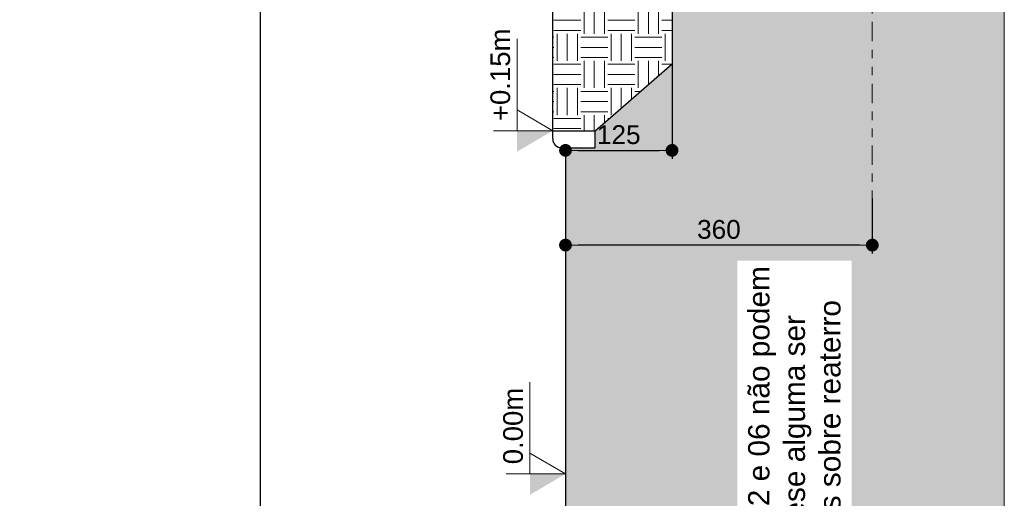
# Model space of a CAD drawing. Header units: millimetres. Extents: x 83 to 471, y -739 to 93.
# Tile 168 of 179: x 182.96 to 194.52, y 16.74 to 22.35. Entities that reach past the tile are written whole.
import ezdxf

# ---------------------------------------------------------------- set-up
doc = ezdxf.new("R2010")
doc.units = ezdxf.units.MM
doc.linetypes.add('CYPE_RAYAPUNTOPUNTO', pattern=[0.45, 0.225, -0.075, 0, -0.075, 0, -0.075])
for name, color, linetype, lineweight in [('.', 7, 'Continuous', 5), ('__MAGNUS.Cota', 30, 'Continuous', 9), ('CORTE - RAMPA', 7, 'Continuous', 0), ('CORTE_COTAS_DAS_PLANTAS', 7, 'Continuous', 9), ('COTAS', 250, 'Continuous', 5), ('PECA_COMPLETA', 7, 'Continuous', 0)]:
    doc.layers.add(name, color=color, linetype=linetype, lineweight=lineweight)
doc.styles.add('Arial', font='arial.ttf')
doc.dimstyles.new('Copy of UM_100.000000', dxfattribs={"dimtxt": 0.3, "dimasz": 0.15, "dimexe": 0.1, "dimexo": 0.3, "dimgap": 0.07, "dimtad": 1, "dimdec": 0, "dimlfac": 100, "dimzin": 0, "dimdsep": 46, "dimtxsty": 'Arial', "dimblk": 'DOT', "dimcen": 0.09, "dimdle": 0.1, "dimclrd": 30, "dimclre": 30, "dimclrt": 7, "dimadec": 1, "dimazin": 2, "dimtfac": 1, "dimtdec": 0, "dimtofl": 0, "dimtmove": 0, "dimatfit": 3, "dimldrblk": 'DOT', "dimfxl": 1, "dimtolj": 1, "dimarcsym": 0})

# ---------------------------------------------------------------- blocks, each defined once
blk = doc.blocks.new('_DOT')
at = {"layer": '__MAGNUS.Cota', "linetype": 'ByBlock'}
blk.add_line((-0.5, 0), (-1, 0), dxfattribs=at)
at = {"layer": '__MAGNUS.Cota', "linetype": 'ByBlock', "const_width": 0.5}
blk.add_lwpolyline([(-0.25, 0, 1), (0.25, 0, 1)], format="xyb", close=True, dxfattribs=at)
blk = doc.blocks.new('*D1760')
at = {"layer": 'COTAS', "color": 30, "lineweight": -2}
for p, q in [((190.619, 22.256), (190.619, 20.719)), ((189.369, 20.849), (189.369, 20.719)), ((189.519, 20.819), (190.469, 20.819))]:
    blk.add_line(p, q, dxfattribs=at)
at = {"layer": 'Defpoints', "color": 0}
for p in [(190.619, 22.256), (189.369, 20.849), (190.619, 20.819)]:
    blk.add_point(p, dxfattribs=at)
at = {"layer": 'COTAS', "color": 30, "linetype": 'ByBlock', "lineweight": -2, "xscale": 0.15, "yscale": 0.15, "zscale": 0.15, "rotation": 180}
blk.add_blockref('_DOT', (189.369, 20.819), dxfattribs=at)
at = {"layer": 'COTAS', "color": 30, "linetype": 'ByBlock', "lineweight": -2, "xscale": 0.15, "yscale": 0.15, "zscale": 0.15}
blk.add_blockref('_DOT', (190.619, 20.819), dxfattribs=at)
at = {"layer": 'COTAS', "color": 7, "insert": (189.994, 21.002), "char_height": 0.22, "attachment_point": 5, "style": 'Arial'}
blk.add_mtext('\\A1;125', dxfattribs=at)
blk = doc.blocks.new('DOT')
at = {"color": 0, "linetype": 'ByBlock'}
blk.add_line((-0.5, 0), (-1, 0), dxfattribs=at)
at = {"color": 0, "linetype": 'ByBlock', "const_width": 0.5}
blk.add_lwpolyline([(-0.25, 0, 1), (0.25, 0, 1)], format="xyb", close=True, dxfattribs=at)
blk = doc.blocks.new('*D1761')
at = {"layer": 'COTAS', "color": 30, "lineweight": -2}
for p, q in [((189.369, 20.503), (189.369, 19.608)), ((192.969, 20.256), (192.969, 19.608)), ((192.819, 19.708), (189.519, 19.708))]:
    blk.add_line(p, q, dxfattribs=at)
at = {"layer": 'Defpoints', "color": 0}
for p in [(189.369, 20.503), (192.969, 20.256), (189.369, 19.708)]:
    blk.add_point(p, dxfattribs=at)
at = {"layer": 'COTAS', "color": 30, "linetype": 'ByBlock', "lineweight": -2, "xscale": 0.15, "yscale": 0.15, "zscale": 0.15, "rotation": 180}
blk.add_blockref('_DOT', (189.369, 19.708), dxfattribs=at)
at = {"layer": 'COTAS', "color": 30, "linetype": 'ByBlock', "lineweight": -2, "xscale": 0.15, "yscale": 0.15, "zscale": 0.15}
blk.add_blockref('_DOT', (192.969, 19.708), dxfattribs=at)
at = {"layer": 'COTAS', "color": 7, "insert": (191.169, 19.891), "char_height": 0.22, "attachment_point": 5, "style": 'Arial'}
blk.add_mtext('\\A1;360', dxfattribs=at)

msp = doc.modelspace()

# ---------------------------------------------------------------- hatches: boundary and pattern name
at = {"layer": '.', "true_color": 0x939598}
h = msp.add_hatch(dxfattribs=at)
h.set_pattern_fill('EARTH', color=252, scale=0.1)
h.paths.add_polyline_path([(192.41909, 42.82522), (192.41909, 42.27522), (192.11909, 42.27522), (192.11909, 42.40022), (191.46909, 42.40022), (191.46909, 35.30022), (192.11909, 35.30022), (192.11909, 35.42522), (192.41909, 35.42522), (192.41909, 34.87522), (192.11909, 34.87522), (192.11909, 35.00022), (191.46909, 35.00022), (191.46909, 31.49942), (192.96909, 29.94942), (193.01909, 29.94942), (193.01909, 28.8494), (192.96909, 28.8494), (192.96909, 27.16325), (190.61909, 24.76325), (190.61909, 24.76325), (190.61909, 23.96325), (190.61909, 23.96325), (190.61909, 21.83194), (189.71909, 21.04934), (189.71909, 20.84931), (189.36909, 20.84931), (189.36909, 13.20035), (189.71909, 13.20035), (189.71909, 13.00033), (189.21909, 13.00033), (189.21909, 10.20604), (194.51797, 10.20604), (194.51797, 91.54621), (191.81909, 91.54621), (191.81909, 85.08589), (192.31909, 85.08589), (192.31909, 84.88589), (191.96909, 84.88589), (191.96909, 77.14024), (192.31909, 77.14024), (192.31909, 76.94024), (191.81909, 76.94024), (191.81909, 74.74942), (192.06909, 74.74942), (192.06909, 68.31942), (191.81909, 68.31942), (191.81909, 56.04206), (191.46909, 53.06366), (191.46909, 42.70022), (192.11909, 42.70022), (192.11909, 42.82522), (192.41909, 42.82522)], is_closed=False)
h.paths.add_polyline_path([(191.23178, 34.52892), (191.80639, 34.52892), (191.80639, 34.08426), (191.23178, 34.08426)])
h.paths.add_polyline_path([(191.23178, 43.70272), (191.80639, 43.70272), (191.80639, 43.25807), (191.23178, 43.25807)])
h.paths.add_polyline_path([(190.61909, 23.45551), (190.61909, 23.0107)], flags=16)
h.paths.add_polyline_path([(191.70558, 31.38179), (192.28259, 31.38179), (192.28259, 30.93714), (191.70558, 30.93714)])
h.paths.add_polyline_path([(192.62152, 30.79168), (193.04576, 30.79168), (193.04576, 30.34688), (192.62152, 30.34688)], flags=16)
h.paths.add_polyline_path([(193.03912, 36.28177), (193.03912, 41.21867), (194.02622, 41.21867), (194.02622, 36.28177)], flags=16)
h.paths.add_polyline_path([(193.03912, 69.36932), (193.03912, 74.30622), (194.02622, 74.30622), (194.02622, 69.36932)], flags=16)
h.paths.add_polyline_path([(193.03912, 24.31545), (193.03912, 29.25236), (194.02622, 29.25236), (194.02622, 24.31545)], flags=16)
h.paths.add_polyline_path([(191.53069, 36.3039), (191.95748, 36.3039), (191.95748, 35.86015), (191.53069, 35.86015)], flags=16)
h.paths.add_polyline_path([(191.75152, 41.80239), (192.1426, 41.80239), (192.1426, 41.35864), (191.75152, 41.35864)], flags=16)
h.paths.add_polyline_path([(191.38718, 14.52534), (191.38718, 19.52432), (192.72699, 19.52432), (192.72699, 14.52534)], flags=16)
at = {"layer": '.', "true_color": 0x760505}
h = msp.add_hatch(dxfattribs=at)
h.set_pattern_fill('EARTH', color=16, scale=0.05)
h.paths.add_polyline_path([(191.46909, 31.49942), (191.46909, 29.64942), (192.66909, 29.64942), (192.66909, 29.99942), (192.96909, 29.99942), (191.46909, 31.49942)], is_closed=False)
h.paths.add_polyline_path([(190.56909, 28.04689), (190.56909, 27.29864), (191.21909, 27.29864), (191.21909, 27.54864), (192.96909, 27.54864), (192.96909, 28.8494), (192.66909, 28.8494), (192.66909, 29.2994), (191.61909, 29.2994), (191.11909, 29.2994), (191.11909, 29.1494), (191.01909, 29.1494), (191.01909, 28.4969), (191.66909, 28.4969), (191.66909, 28.7469), (191.96909, 28.7469), (191.96909, 27.94688), (191.66909, 27.94688), (191.66909, 28.2094), (190.66909, 28.1844), (190.66909, 28.02191), (190.56909, 28.04689)], is_closed=False)
h.paths.add_polyline_path([(189.66909, 24.51325), (190.31909, 24.51325), (190.31909, 24.76325), (190.61909, 24.76325), (192.96909, 27.16325), (192.96909, 27.54864), (191.51909, 27.54864), (191.51909, 26.74864), (191.21909, 26.74864), (191.21909, 26.99865), (190.21909, 26.99864), (190.21909, 26.84864), (190.11909, 26.84865), (190.11909, 26.0996), (190.76909, 26.0996), (190.76909, 26.3496), (191.06909, 26.3496), (191.06909, 25.54958), (190.76909, 25.54958), (190.76909, 25.7996), (189.76909, 25.7996), (189.76909, 25.6496), (189.66909, 25.6496), (189.66909, 24.51325)], is_closed=False)
h.paths.add_polyline_path([(189.71909, 21.04934), (190.61909, 21.83194), (190.61909, 23.66323), (190.61909, 23.96325), (190.31909, 23.96325), (190.31909, 24.21324), (189.31909, 24.21325), (189.31909, 24.06325), (189.21909, 24.06324), (189.21909, 21.04934), (189.71909, 21.04934)], is_closed=False)
h.paths.add_polyline_path([(190.36693, 23.45551), (190.79117, 23.45551), (190.79117, 23.0107), (190.36693, 23.0107)])
h.paths.add_polyline_path([(191.70558, 31.38179), (192.28259, 31.38179), (192.28259, 30.93714), (191.70558, 30.93714)])
h.paths.add_polyline_path([(191.08069, 29.13693), (191.50748, 29.13693), (191.50748, 28.69318), (191.08069, 28.69318)], flags=16)
h.paths.add_polyline_path([(190.18069, 26.73962), (190.60748, 26.73962), (190.60748, 26.29587), (190.18069, 26.29587)], flags=16)
h.paths.add_polyline_path([(189.53178, 23.45536), (190.10639, 23.45536), (190.10639, 23.0107), (189.53178, 23.0107)], flags=16)
h.paths.add_polyline_path([(189.68178, 22.95142), (190.25639, 22.95142), (190.25639, 22.50677), (189.68178, 22.50677)], flags=16)
h.paths.add_polyline_path([(191.55558, 30.79153), (192.13259, 30.79153), (192.13259, 30.34688), (191.55558, 30.34688)], flags=16)
at = {"layer": 'COTAS'}
h = msp.add_hatch(color=256, dxfattribs=at)
h.dxf.hatch_style = 1
h.paths.add_polyline_path([(188.80161, 20.80418), (189.21909, 21.04934), (188.80161, 21.04934), (188.80161, 20.80418)])
h = msp.add_hatch(color=256, dxfattribs=at)
h.dxf.hatch_style = 1
h.paths.add_polyline_path([(188.95161, 16.77968), (189.36909, 17.02483), (188.95161, 17.02483), (188.95161, 16.77968)])

# ---------------------------------------------------------------- linework, layer by layer
for p, q in [((185.7886, 10.20604), (185.7886, 91.54621)), ((189.21909, 20.95302), (189.21909, 24.56325)), ((190.61909, 23.96325), (190.61909, 22.25588)), ((189.71909, 21.04934), (190.61909, 21.83194)), ((189.21909, 21.04934), (189.71909, 21.04934)), ((189.71909, 20.84931), (189.71909, 21.04934)), ((189.3228, 20.84931), (189.71909, 20.84931)), ((189.36909, 20.84931), (189.36909, 13.20035))]:
    msp.add_line(p, q)
at = {"linetype": 'CYPE_RAYAPUNTOPUNTO', "lineweight": 20}
msp.add_line((192.96909, 28.8494), (192.96909, 19.97226), dxfattribs=at)
msp.add_arc((189.3228, 20.95302), 0.10371, 180, 270)
at = {"layer": 'COTAS'}
for p, q in [((188.80161, 21.04934), (188.80161, 22.12699)), ((189.21909, 21.04934), (188.80161, 21.29449)), ((188.80161, 21.29449), (188.80161, 21.04934)), ((189.21909, 21.04934), (188.52269, 21.04934)), ((188.95161, 17.02483), (188.95161, 18.10249)), ((189.36909, 17.02483), (188.95161, 17.26998)), ((188.95161, 17.26998), (188.95161, 17.02483)), ((189.36909, 17.02483), (188.67269, 17.02483))]:
    msp.add_line(p, q, dxfattribs=at)
at = {"layer": 'PECA_COMPLETA'}
msp.add_lwpolyline([(194.51797, 10.20604), (96.62457, 10.20604), (96.62457, 91.54621), (194.51797, 91.54621)], close=True, dxfattribs=at)

# ---------------------------------------------------------------- texts
at = {"layer": 'CORTE - RAMPA', "style": 'Arial'}
for s, p in [('+0.15m', (188.71863, 21.16245)), ('0.00m', (188.86863, 17.13795))]:
    msp.add_text(s, height=0.231, rotation=90, dxfattribs=at).set_placement(p)
at = {"layer": 'CORTE_COTAS_DAS_PLANTAS', "insert": (191.51218, 17.02483), "char_height": 0.25, "width": 4.9785313, "attachment_point": 2, "rotation": 90, "style": 'Arial'}
msp.add_mtext('As paredes 02 e 06 não podem em hipótese alguma ser executadas sobre reaterro', dxfattribs=at)

# ---------------------------------------------------------------- dimensions: what is measured, and where the dimension line sits
at = {"layer": 'COTAS'}
for base, p1, p2, picture, middle in [((190.61909, 20.81944), (189.36909, 20.84931), (190.61909, 22.25588), '*D1760', (189.99409, 21.00177)), ((189.36909, 19.70825), (192.96909, 20.25615), (189.36909, 20.50273), '*D1761', (191.16909, 19.89065))]:
    dim = msp.add_linear_dim(base=base, p1=p1, p2=p2, dimstyle='Copy of UM_100.000000', override={"dimtxt": 0.22, "dimexo": 0, "dimtxsty": 'Arial', "dimldrblk": 'DOT'}, dxfattribs=at)
    dim.commit()
    dim.dimension.update_dxf_attribs({"geometry": picture, "text_midpoint": middle})

doc.saveas('drawing.dxf')
